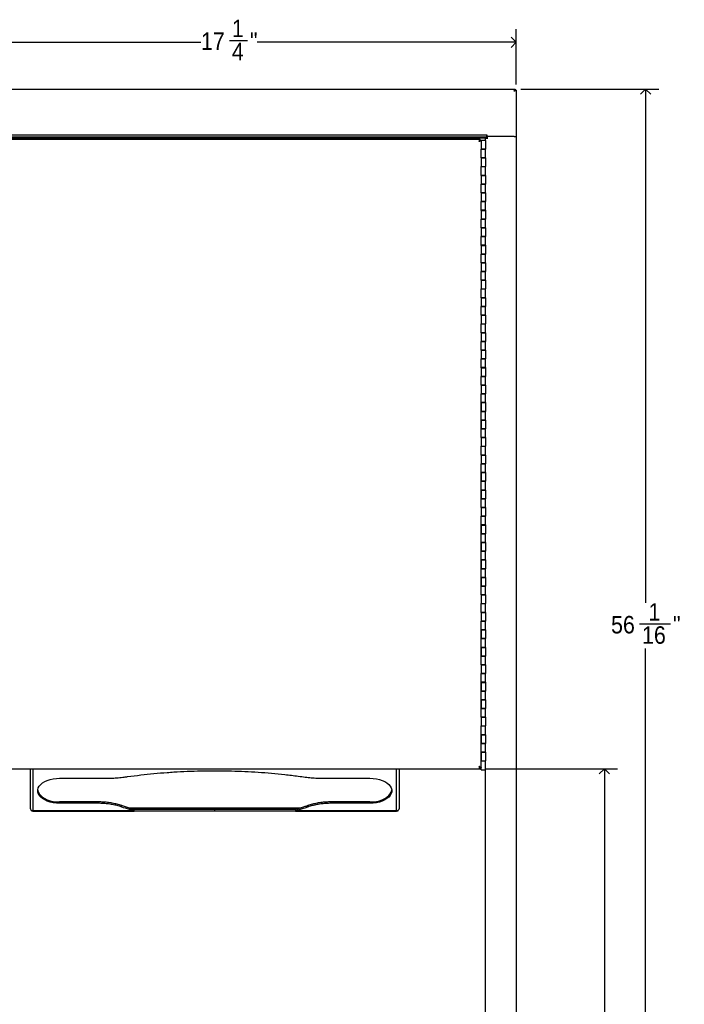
# Model space of a CAD drawing. Header units: inches. Extents: x -3 to 90, y 0 to 120.
# Tile 9 of 20: x 7 to 26, y 41 to 69. Entities that reach past the tile are written whole.
import ezdxf

# ---------------------------------------------------------------- set-up
doc = ezdxf.new("R2010")
doc.units = ezdxf.units.IN
doc.header["$MEASUREMENT"] = 0
doc.linetypes.add('SLD-Solid', pattern=[0])
doc.layers.add('DIMS', color=5, linetype='SLD-Solid')
doc.styles.add('SLDTEXTSTYLE0', font='GOTHIC.TTF', dxfattribs={"width": 0.913})
doc.dimstyles.new('SLDDIMSTYLE1', dxfattribs={"dimtxt": 0.5, "dimasz": 0.3, "dimexe": 0, "dimexo": 0.0625, "dimgap": 0.125, "dimtad": 0, "dimtih": 1, "dimtoh": 1, "dimdec": 6, "dimrnd": 1e-09, "dimzin": 12, "dimdsep": 46, "dimlunit": 5, "dimtxsty": 'SLDTEXTSTYLE0', "dimblk1": 'OPEN90', "dimblk2": 'OPEN90', "dimsah": 1, "dimcen": 0.09, "dimadec": 0, "dimazin": 3, "dimtfac": 1, "dimtofl": 0, "dimtmove": 0, "dimatfit": 3, "dimldrblk": 'OPEN90', "dimfxl": 0, "dimfrac": 2, "dimtolj": 1, "dimtzin": 12, "dimarcsym": 0})

# ---------------------------------------------------------------- blocks, each defined once
blk = doc.blocks.new('_Open90')
at = {"color": 0, "linetype": 'ByBlock', "lineweight": -2}
for p, q in [((0, 0), (-1, 0)), ((-0.5, 0.5), (0, 0)), ((0, 0), (-0.5, -0.5))]:
    blk.add_line(p, q, dxfattribs=at)
blk = doc.blocks.new('_D_1')
at = {"layer": 'DIMS'}
for p, q in [((21.726, 67.013), (25.669, 67.013)), ((25.294, 67.013), (25.294, 52.316)), ((25.117, 51.714), (26.003, 51.714)), ((25.294, 10.954), (25.294, 51.008)), ((21.726, 10.954), (25.669, 10.954))]:
    blk.add_line(p, q, dxfattribs=at)
at = {"layer": 'DIMS', "xscale": 0.3, "yscale": 0.3}
for p, rotation in [((25.294, 67.013, -11.898), 90.00000000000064), ((25.294, 10.954, -11.898), 270.0000000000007)]:
    blk.add_blockref('_Open90', p, dxfattribs=dict(at, rotation=rotation))
at = {"layer": 'DIMS', "char_height": 0.5, "attachment_point": 1, "style": 'SLDTEXTSTYLE0'}
for s, insert in [('1', (25.375, 52.308)), ('56', (24.305, 51.943)), ('"', (26.076, 51.943)), ('16', (25.191, 51.647))]:
    blk.add_mtext(s, dxfattribs=dict(at, insert=insert))
blk = doc.blocks.new('_D_3')
at = {"layer": 'DIMS'}
for p, q in [((20.728, 47.574), (24.488, 47.574)), ((24.113, 47.574), (24.113, 29.841)), ((24.121, 29.238), (24.637, 29.238)), ((24.113, 10.954), (24.113, 28.533)), ((21.726, 10.954), (24.488, 10.954))]:
    blk.add_line(p, q, dxfattribs=at)
at = {"layer": 'DIMS', "xscale": 0.3, "yscale": 0.3}
for p, rotation in [((24.113, 47.574, -11.898), 90.00000000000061), ((24.113, 10.954, -11.898), 270.0000000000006)]:
    blk.add_blockref('_Open90', p, dxfattribs=dict(at, rotation=rotation))
at = {"layer": 'DIMS', "char_height": 0.5, "attachment_point": 1, "style": 'SLDTEXTSTYLE0'}
for s, insert in [('5', (24.194, 29.833)), ('36', (23.309, 29.468)), ('"', (24.71, 29.468)), ('8', (24.194, 29.172))]:
    blk.add_mtext(s, dxfattribs=dict(at, insert=insert))
blk = doc.blocks.new('_D_4')
at = {"layer": 'DIMS'}
for p, q in [((4.343, 67.146), (4.343, 68.727)), ((21.593, 67.146), (21.593, 68.727)), ((4.343, 68.352), (12.575, 68.352)), ((13.387, 68.403), (13.903, 68.403)), ((21.593, 68.352), (14.182, 68.352))]:
    blk.add_line(p, q, dxfattribs=at)
at = {"layer": 'DIMS', "xscale": 0.3, "yscale": 0.3, "rotation": 180.0000000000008}
blk.add_blockref('_Open90', (4.343, 68.352, -11.898), dxfattribs=at)
at = {"layer": 'DIMS', "xscale": 0.3, "yscale": 0.3}
blk.add_blockref('_Open90', (21.593, 68.352, -11.898), dxfattribs=at)
at = {"layer": 'DIMS', "char_height": 0.5, "attachment_point": 1, "style": 'SLDTEXTSTYLE0'}
for s, insert in [('1', (13.46, 68.998)), ('17', (12.575, 68.632)), ('"', (13.976, 68.632)), ('4', (13.46, 68.337))]:
    blk.add_mtext(s, dxfattribs=dict(at, insert=insert))

msp = doc.modelspace()

# ---------------------------------------------------------------- linework, layer by layer
at = {"color": 7, "linetype": 'SLD-Solid', "lineweight": 25}
for p, q in [((4.3761951, 67.0130936), (21.5594641, 67.0130936)), ((21.5594641, 67.0130936), (21.5594641, 66.9831936)), ((21.5928996, 66.9796581), (21.5629996, 66.9796581)), ((21.5928996, 66.9796581), (21.5928996, 65.6543936)), ((20.7478296, 65.6973936), (5.1878296, 65.6973936)), ((20.7478296, 65.6384936), (5.1878296, 65.6384936)), ((20.6488296, 65.6384936), (20.6488296, 65.6094936)), ((20.7628296, 65.6973936), (20.7478296, 65.6973936)), ((20.7478296, 65.6384936), (20.7478296, 65.6973936)), ((21.5336296, 65.6544936), (20.7626296, 65.6544936)), ((20.7626296, 65.6544936), (20.7626296, 65.6144936)), ((20.7628296, 65.6543936), (20.7628296, 65.6973936)), ((21.5339996, 65.6543936), (20.7628296, 65.6543936)), ((21.5336296, 65.6544936), (21.5925296, 65.6544936)), ((21.5339996, 65.6543936), (21.5928996, 65.6543936)), ((21.5925296, 65.6543936), (21.5925296, 12.3144936)), ((20.6887296, 65.6094936), (5.2467296, 65.6094936)), ((20.5617296, 65.5744936), (5.3117296, 65.5744936)), ((20.5617296, 65.5744936), (20.5617296, 65.5444936)), ((20.5627296, 65.5434936), (20.5927296, 65.5434936)), ((20.5927296, 65.5449936), (20.5927296, 65.2949936)), ((20.7177296, 65.5449936), (20.5927296, 65.5449936)), ((20.7177296, 65.6094936), (20.6887296, 65.6094936)), ((20.7177296, 65.5449936), (20.7177296, 65.6094936)), ((20.7177296, 65.6094936), (20.7766296, 65.6094936)), ((20.7177296, 65.5449936), (20.7177296, 65.2949936)), ((20.7626296, 65.6144936), (20.7766296, 65.6144936)), ((20.5927296, 65.2949936), (20.7177296, 65.2949936)), ((20.5927296, 65.2934936), (20.5927296, 65.2949936)), ((20.7177296, 65.2934936), (20.5927296, 65.2934936)), ((20.5927296, 65.0434936), (20.5927296, 65.2934936)), ((20.6227296, 65.2949936), (20.6227296, 65.2934936)), ((20.6877296, 65.2934936), (20.6877296, 65.2949936)), ((20.7177296, 65.2934936), (20.7177296, 65.2949936)), ((20.7177296, 65.0434936), (20.7177296, 65.2934936)), ((20.5927296, 65.0449936), (20.5927296, 64.7949936)), ((20.7177296, 65.0449936), (20.5927296, 65.0449936)), ((20.5927296, 65.0434936), (20.7177296, 65.0434936)), ((20.5927296, 64.7949936), (20.7177296, 64.7949936)), ((20.5927296, 64.7934936), (20.5927296, 64.7949936)), ((20.5927296, 64.5434936), (20.5927296, 64.7934936)), ((20.7177296, 64.7934936), (20.5927296, 64.7934936)), ((20.6227296, 64.7949936), (20.6227296, 64.7934936)), ((20.6877296, 64.7934936), (20.6877296, 64.7949936)), ((20.7177296, 65.0449936), (20.7177296, 64.7949936)), ((20.7177296, 64.7934936), (20.7177296, 64.7949936)), ((20.7177296, 64.5434936), (20.7177296, 64.7934936)), ((20.5927296, 64.5449936), (20.5927296, 64.2949936)), ((20.7177296, 64.5449936), (20.5927296, 64.5449936)), ((20.5927296, 64.5434936), (20.7177296, 64.5434936)), ((20.7177296, 64.5449936), (20.7177296, 64.2949936)), ((20.5927296, 64.2949936), (20.7177296, 64.2949936)), ((20.5927296, 64.2934936), (20.5927296, 64.2949936)), ((20.5927296, 64.0434936), (20.5927296, 64.2934936)), ((20.7177296, 64.2934936), (20.5927296, 64.2934936)), ((20.6227296, 64.2949936), (20.6227296, 64.2934936)), ((20.6877296, 64.2934936), (20.6877296, 64.2949936)), ((20.7177296, 64.2934936), (20.7177296, 64.2949936)), ((20.7177296, 64.0434936), (20.7177296, 64.2934936)), ((20.5927296, 64.0449936), (20.5927296, 63.7949936)), ((20.7177296, 64.0449936), (20.5927296, 64.0449936)), ((20.5927296, 64.0434936), (20.7177296, 64.0434936)), ((20.7177296, 64.0449936), (20.7177296, 63.7949936)), ((20.5927296, 63.7949936), (20.7177296, 63.7949936)), ((20.5927296, 63.7934936), (20.5927296, 63.7949936)), ((20.5927296, 63.5434936), (20.5927296, 63.7934936)), ((20.7177296, 63.7934936), (20.5927296, 63.7934936)), ((20.6227296, 63.7949936), (20.6227296, 63.7934936)), ((20.6877296, 63.7934936), (20.6877296, 63.7949936)), ((20.7177296, 63.7934936), (20.7177296, 63.7949936)), ((20.7177296, 63.5434936), (20.7177296, 63.7934936)), ((20.5927296, 63.5449936), (20.5927296, 63.2949936)), ((20.7177296, 63.5449936), (20.5927296, 63.5449936)), ((20.5927296, 63.5434936), (20.7177296, 63.5434936)), ((20.7177296, 63.5449936), (20.7177296, 63.2949936)), ((20.5927296, 63.2949936), (20.7177296, 63.2949936)), ((20.5927296, 63.2934936), (20.5927296, 63.2949936)), ((20.5927296, 63.0434936), (20.5927296, 63.2934936)), ((20.7177296, 63.2934936), (20.5927296, 63.2934936)), ((20.6227296, 63.2949936), (20.6227296, 63.2934936)), ((20.6877296, 63.2934936), (20.6877296, 63.2949936)), ((20.7177296, 63.2934936), (20.7177296, 63.2949936)), ((20.7177296, 63.0434936), (20.7177296, 63.2934936)), ((20.5927296, 63.0449936), (20.5927296, 62.7949936)), ((20.7177296, 63.0449936), (20.5927296, 63.0449936)), ((20.5927296, 63.0434936), (20.7177296, 63.0434936)), ((20.7177296, 63.0449936), (20.7177296, 62.7949936)), ((20.5927296, 62.7949936), (20.7177296, 62.7949936)), ((20.5927296, 62.7934936), (20.5927296, 62.7949936)), ((20.5927296, 62.5434936), (20.5927296, 62.7934936)), ((20.7177296, 62.7934936), (20.5927296, 62.7934936)), ((20.5927296, 62.5449936), (20.5927296, 62.2949936)), ((20.7177296, 62.5449936), (20.5927296, 62.5449936)), ((20.5927296, 62.5434936), (20.7177296, 62.5434936)), ((20.6227296, 62.7949936), (20.6227296, 62.7934936)), ((20.6877296, 62.7934936), (20.6877296, 62.7949936)), ((20.7177296, 62.7934936), (20.7177296, 62.7949936)), ((20.7177296, 62.5434936), (20.7177296, 62.7934936)), ((20.7177296, 62.5449936), (20.7177296, 62.2949936)), ((20.5927296, 62.2949936), (20.7177296, 62.2949936)), ((20.5927296, 62.2934936), (20.5927296, 62.2949936)), ((20.5927296, 62.0434936), (20.5927296, 62.2934936)), ((20.7177296, 62.2934936), (20.5927296, 62.2934936)), ((20.6227296, 62.2949936), (20.6227296, 62.2934936)), ((20.6877296, 62.2934936), (20.6877296, 62.2949936)), ((20.7177296, 62.2934936), (20.7177296, 62.2949936)), ((20.7177296, 62.0434936), (20.7177296, 62.2934936)), ((20.5927296, 62.0449936), (20.5927296, 61.7949936)), ((20.7177296, 62.0449936), (20.5927296, 62.0449936)), ((20.5927296, 62.0434936), (20.7177296, 62.0434936)), ((20.7177296, 62.0449936), (20.7177296, 61.7949936)), ((20.5927296, 61.7949936), (20.7177296, 61.7949936)), ((20.5927296, 61.7934936), (20.5927296, 61.7949936)), ((20.7177296, 61.7934936), (20.5927296, 61.7934936)), ((20.5927296, 61.5434936), (20.5927296, 61.7934936)), ((20.6227296, 61.7949936), (20.6227296, 61.7934936)), ((20.6877296, 61.7934936), (20.6877296, 61.7949936)), ((20.7177296, 61.7934936), (20.7177296, 61.7949936)), ((20.7177296, 61.5434936), (20.7177296, 61.7934936)), ((20.5927296, 61.5449936), (20.5927296, 61.2949936)), ((20.7177296, 61.5449936), (20.5927296, 61.5449936)), ((20.5927296, 61.5434936), (20.7177296, 61.5434936)), ((20.7177296, 61.5449936), (20.7177296, 61.2949936)), ((20.5927296, 61.2949936), (20.7177296, 61.2949936)), ((20.5927296, 61.2934936), (20.5927296, 61.2949936)), ((20.5927296, 61.0434936), (20.5927296, 61.2934936)), ((20.7177296, 61.2934936), (20.5927296, 61.2934936)), ((20.6227296, 61.2949936), (20.6227296, 61.2934936)), ((20.6877296, 61.2934936), (20.6877296, 61.2949936)), ((20.7177296, 61.2934936), (20.7177296, 61.2949936)), ((20.7177296, 61.0434936), (20.7177296, 61.2934936)), ((20.5927296, 61.0449936), (20.5927296, 60.7949936)), ((20.7177296, 61.0449936), (20.5927296, 61.0449936)), ((20.5927296, 61.0434936), (20.7177296, 61.0434936)), ((20.7177296, 61.0449936), (20.7177296, 60.7949936)), ((20.5927296, 60.7949936), (20.7177296, 60.7949936)), ((20.5927296, 60.7934936), (20.5927296, 60.7949936)), ((20.5927296, 60.5434936), (20.5927296, 60.7934936)), ((20.7177296, 60.7934936), (20.5927296, 60.7934936)), ((20.6227296, 60.7949936), (20.6227296, 60.7934936)), ((20.6877296, 60.7934936), (20.6877296, 60.7949936)), ((20.7177296, 60.7934936), (20.7177296, 60.7949936)), ((20.7177296, 60.5434936), (20.7177296, 60.7934936)), ((20.5927296, 60.5449936), (20.5927296, 60.2949936)), ((20.7177296, 60.5449936), (20.5927296, 60.5449936)), ((20.5927296, 60.5434936), (20.7177296, 60.5434936)), ((20.5927296, 60.2949936), (20.7177296, 60.2949936)), ((20.5927296, 60.2934936), (20.5927296, 60.2949936)), ((20.5927296, 60.0434936), (20.5927296, 60.2934936)), ((20.7177296, 60.2934936), (20.5927296, 60.2934936)), ((20.6227296, 60.2949936), (20.6227296, 60.2934936)), ((20.6877296, 60.2934936), (20.6877296, 60.2949936)), ((20.7177296, 60.5449936), (20.7177296, 60.2949936)), ((20.7177296, 60.2934936), (20.7177296, 60.2949936)), ((20.7177296, 60.0434936), (20.7177296, 60.2934936)), ((20.5927296, 60.0449936), (20.5927296, 59.7949936)), ((20.7177296, 60.0449936), (20.5927296, 60.0449936)), ((20.5927296, 60.0434936), (20.7177296, 60.0434936)), ((20.7177296, 60.0449936), (20.7177296, 59.7949936)), ((20.5927296, 59.7949936), (20.7177296, 59.7949936)), ((20.5927296, 59.7934936), (20.5927296, 59.7949936)), ((20.5927296, 59.5434936), (20.5927296, 59.7934936)), ((20.7177296, 59.7934936), (20.5927296, 59.7934936)), ((20.6227296, 59.7949936), (20.6227296, 59.7934936)), ((20.6877296, 59.7934936), (20.6877296, 59.7949936)), ((20.7177296, 59.7934936), (20.7177296, 59.7949936)), ((20.7177296, 59.5434936), (20.7177296, 59.7934936)), ((20.5927296, 59.5449936), (20.5927296, 59.2949936)), ((20.7177296, 59.5449936), (20.5927296, 59.5449936)), ((20.5927296, 59.5434936), (20.7177296, 59.5434936)), ((20.7177296, 59.5449936), (20.7177296, 59.2949936)), ((20.5927296, 59.2949936), (20.7177296, 59.2949936)), ((20.5927296, 59.2934936), (20.5927296, 59.2949936)), ((20.5927296, 59.0434936), (20.5927296, 59.2934936)), ((20.7177296, 59.2934936), (20.5927296, 59.2934936)), ((20.6227296, 59.2949936), (20.6227296, 59.2934936)), ((20.6507296, 59.2934936), (20.6507296, 59.2949936)), ((20.6877296, 59.2934936), (20.6877296, 59.2949936)), ((20.7177296, 59.2934936), (20.7177296, 59.2949936)), ((20.7177296, 59.0434936), (20.7177296, 59.2934936)), ((20.5927296, 59.0449936), (20.5927296, 58.7949936)), ((20.7177296, 59.0449936), (20.5927296, 59.0449936)), ((20.5927296, 59.0434936), (20.7177296, 59.0434936)), ((20.7177296, 59.0449936), (20.7177296, 58.7949936)), ((20.5927296, 58.7949936), (20.7177296, 58.7949936)), ((20.5927296, 58.7934936), (20.5927296, 58.7949936)), ((20.5927296, 58.5434936), (20.5927296, 58.7934936)), ((20.7177296, 58.7934936), (20.5927296, 58.7934936)), ((20.6227296, 58.7949936), (20.6227296, 58.7934936)), ((20.6877296, 58.7934936), (20.6877296, 58.7949936)), ((20.7177296, 58.7934936), (20.7177296, 58.7949936)), ((20.7177296, 58.5434936), (20.7177296, 58.7934936)), ((20.5927296, 58.5449936), (20.5927296, 58.2949936)), ((20.7177296, 58.5449936), (20.5927296, 58.5449936)), ((20.5927296, 58.5434936), (20.7177296, 58.5434936)), ((20.7177296, 58.5449936), (20.7177296, 58.2949936)), ((20.5927296, 58.2949936), (20.7177296, 58.2949936)), ((20.5927296, 58.2934936), (20.5927296, 58.2949936)), ((20.7177296, 58.2934936), (20.5927296, 58.2934936)), ((20.5927296, 58.0434936), (20.5927296, 58.2934936)), ((20.5927296, 58.0449936), (20.5927296, 57.7949936)), ((20.7177296, 58.0449936), (20.5927296, 58.0449936)), ((20.5927296, 58.0434936), (20.7177296, 58.0434936)), ((20.5927296, 57.7934936), (20.5927296, 58.0434936)), ((20.6227296, 58.2949936), (20.6227296, 58.2934936)), ((20.6877296, 58.2934936), (20.6877296, 58.2949936)), ((20.7177296, 58.2934936), (20.7177296, 58.2949936)), ((20.7177296, 58.0434936), (20.7177296, 58.2934936)), ((20.7177296, 58.0449936), (20.7177296, 57.7949936)), ((20.5927296, 57.7949936), (20.7177296, 57.7949936)), ((20.7177296, 57.7934936), (20.5927296, 57.7934936)), ((20.5927296, 57.5434936), (20.5927296, 57.7934936)), ((20.6227296, 57.7949936), (20.6227296, 57.7934936)), ((20.6877296, 57.7934936), (20.6877296, 57.7949936)), ((20.7177296, 57.7934936), (20.7177296, 57.7949936)), ((20.7177296, 57.5434936), (20.7177296, 57.7934936)), ((20.5927296, 57.5449936), (20.5927296, 57.2949936)), ((20.7177296, 57.5449936), (20.5927296, 57.5449936)), ((20.5927296, 57.5434936), (20.7177296, 57.5434936)), ((20.5927296, 57.2934936), (20.5927296, 57.5434936)), ((20.7177296, 57.5449936), (20.7177296, 57.2949936)), ((20.5927296, 57.2949936), (20.7177296, 57.2949936)), ((20.5927296, 57.0434936), (20.5927296, 57.2934936)), ((20.7177296, 57.2934936), (20.5927296, 57.2934936)), ((20.6227296, 57.2949936), (20.6227296, 57.2934936)), ((20.6877296, 57.2934936), (20.6877296, 57.2949936)), ((20.7177296, 57.2934936), (20.7177296, 57.2949936)), ((20.7177296, 57.0434936), (20.7177296, 57.2934936)), ((20.5927296, 57.0449936), (20.5927296, 56.7949936)), ((20.7177296, 57.0449936), (20.5927296, 57.0449936)), ((20.5927296, 57.0434936), (20.7177296, 57.0434936)), ((20.7177296, 57.0449936), (20.7177296, 56.7949936)), ((20.5927296, 56.7949936), (20.7177296, 56.7949936)), ((20.5927296, 56.7934936), (20.5927296, 56.7949936)), ((20.7177296, 56.7934936), (20.5927296, 56.7934936)), ((20.5927296, 56.5434936), (20.5927296, 56.7934936)), ((20.6227296, 56.7949936), (20.6227296, 56.7934936)), ((20.6877296, 56.7934936), (20.6877296, 56.7949936)), ((20.7177296, 56.7934936), (20.7177296, 56.7949936)), ((20.7177296, 56.5434936), (20.7177296, 56.7934936)), ((20.5927296, 56.5449936), (20.5927296, 56.2949936)), ((20.7177296, 56.5449936), (20.5927296, 56.5449936)), ((20.5927296, 56.5434936), (20.7177296, 56.5434936)), ((20.7177296, 56.5449936), (20.7177296, 56.2949936)), ((20.5927296, 56.2949936), (20.7177296, 56.2949936)), ((20.5927296, 56.2934936), (20.5927296, 56.2949936)), ((20.7177296, 56.2934936), (20.5927296, 56.2934936)), ((20.5927296, 56.0434936), (20.5927296, 56.2934936)), ((20.6227296, 56.2949936), (20.6227296, 56.2934936)), ((20.6877296, 56.2934936), (20.6877296, 56.2949936)), ((20.7177296, 56.2934936), (20.7177296, 56.2949936)), ((20.7177296, 56.0434936), (20.7177296, 56.2934936)), ((20.5927296, 56.0449936), (20.5927296, 55.7949936)), ((20.7177296, 56.0449936), (20.5927296, 56.0449936)), ((20.5927296, 56.0434936), (20.7177296, 56.0434936)), ((20.5927296, 55.7934936), (20.5927296, 56.0434936)), ((20.5927296, 55.7949936), (20.7177296, 55.7949936)), ((20.5927296, 55.5434936), (20.5927296, 55.7934936)), ((20.7177296, 55.7934936), (20.5927296, 55.7934936)), ((20.6227296, 55.7949936), (20.6227296, 55.7934936)), ((20.6877296, 55.7934936), (20.6877296, 55.7949936)), ((20.7177296, 56.0449936), (20.7177296, 55.7949936)), ((20.7177296, 55.7934936), (20.7177296, 55.7949936)), ((20.7177296, 55.5434936), (20.7177296, 55.7934936)), ((20.5927296, 55.5449936), (20.5927296, 55.2949936)), ((20.7177296, 55.5449936), (20.5927296, 55.5449936)), ((20.5927296, 55.5434936), (20.7177296, 55.5434936)), ((20.5927296, 55.2934936), (20.5927296, 55.5434936)), ((20.7177296, 55.5449936), (20.7177296, 55.2949936)), ((20.5927296, 55.2949936), (20.7177296, 55.2949936)), ((20.7177296, 55.2934936), (20.5927296, 55.2934936)), ((20.5927296, 55.0434936), (20.5927296, 55.2934936)), ((20.6227296, 55.2949936), (20.6227296, 55.2934936)), ((20.6877296, 55.2934936), (20.6877296, 55.2949936)), ((20.7177296, 55.2934936), (20.7177296, 55.2949936)), ((20.7177296, 55.0434936), (20.7177296, 55.2934936)), ((20.5927296, 55.0449936), (20.5927296, 54.7949936)), ((20.7177296, 55.0449936), (20.5927296, 55.0449936)), ((20.5927296, 55.0434936), (20.7177296, 55.0434936)), ((20.7177296, 55.0449936), (20.7177296, 54.7949936)), ((20.5927296, 54.7949936), (20.7177296, 54.7949936)), ((20.5927296, 54.7934936), (20.5927296, 54.7949936)), ((20.7177296, 54.7934936), (20.5927296, 54.7934936)), ((20.5927296, 54.5434936), (20.5927296, 54.7934936)), ((20.6227296, 54.7949936), (20.6227296, 54.7934936)), ((20.6877296, 54.7934936), (20.6877296, 54.7949936)), ((20.7177296, 54.7934936), (20.7177296, 54.7949936)), ((20.7177296, 54.5434936), (20.7177296, 54.7934936)), ((20.5927296, 54.5449936), (20.5927296, 54.2949936)), ((20.7177296, 54.5449936), (20.5927296, 54.5449936)), ((20.5927296, 54.5434936), (20.7177296, 54.5434936)), ((20.5927296, 54.2934936), (20.5927296, 54.5434936)), ((20.7177296, 54.5449936), (20.7177296, 54.2949936)), ((20.5927296, 54.2949936), (20.7177296, 54.2949936)), ((20.7177296, 54.2934936), (20.5927296, 54.2934936)), ((20.5927296, 54.0434936), (20.5927296, 54.2934936)), ((20.6227296, 54.2949936), (20.6227296, 54.2934936)), ((20.6877296, 54.2934936), (20.6877296, 54.2949936)), ((20.7177296, 54.2934936), (20.7177296, 54.2949936)), ((20.7177296, 54.0434936), (20.7177296, 54.2934936)), ((20.5927296, 54.0449936), (20.5927296, 53.7949936)), ((20.7177296, 54.0449936), (20.5927296, 54.0449936)), ((20.5927296, 54.0434936), (20.7177296, 54.0434936)), ((20.5927296, 53.7934936), (20.5927296, 54.0434936)), ((20.5927296, 53.7949936), (20.7177296, 53.7949936)), ((20.7177296, 53.7934936), (20.5927296, 53.7934936)), ((20.5927296, 53.5434936), (20.5927296, 53.7934936)), ((20.6227296, 53.7949936), (20.6227296, 53.7934936)), ((20.6551819, 53.7949936), (20.6547233, 53.7934936)), ((20.6877296, 53.7934936), (20.6877296, 53.7949936)), ((20.7177296, 54.0449936), (20.7177296, 53.7949936)), ((20.7177296, 53.7934936), (20.7177296, 53.7949936)), ((20.7177296, 53.5434936), (20.7177296, 53.7934936)), ((20.5927296, 53.5449936), (20.5927296, 53.2949936)), ((20.7177296, 53.5449936), (20.5927296, 53.5449936)), ((20.5927296, 53.5434936), (20.7177296, 53.5434936)), ((20.5927296, 53.2934936), (20.5927296, 53.5434936)), ((20.7177296, 53.5449936), (20.7177296, 53.2949936)), ((20.5927296, 53.2949936), (20.7177296, 53.2949936)), ((20.7177296, 53.2934936), (20.5927296, 53.2934936)), ((20.5927296, 53.0434936), (20.5927296, 53.2934936)), ((20.6227296, 53.2949936), (20.6227296, 53.2934936)), ((20.6877296, 53.2934936), (20.6877296, 53.2949936)), ((20.7177296, 53.0449936), (20.7177296, 53.2949936)), ((20.7177296, 53.0434936), (20.7177296, 53.2934936)), ((20.5927296, 53.0449936), (20.5927296, 52.7949936)), ((20.7177296, 53.0449936), (20.5927296, 53.0449936)), ((20.5927296, 53.0434936), (20.7177296, 53.0434936)), ((20.5927296, 52.7934936), (20.5927296, 53.0434936)), ((20.7177296, 53.0449936), (20.7177296, 52.7949936)), ((20.5927296, 52.7949936), (20.7177296, 52.7949936)), ((20.5927296, 52.5434936), (20.5927296, 52.7934936)), ((20.7177296, 52.7934936), (20.5927296, 52.7934936)), ((20.6227296, 52.7949936), (20.6227296, 52.7934936)), ((20.6877296, 52.7934936), (20.6877296, 52.7949936)), ((20.7177296, 52.5449936), (20.7177296, 52.7949936)), ((20.7177296, 52.5434936), (20.7177296, 52.7934936)), ((20.5927296, 52.5449936), (20.5927296, 52.2949936)), ((20.7177296, 52.5449936), (20.5927296, 52.5449936)), ((20.5927296, 52.5434936), (20.7177296, 52.5434936)), ((20.7177296, 52.5449936), (20.7177296, 52.2949936)), ((20.5927296, 52.2949936), (20.7177296, 52.2949936)), ((20.5927296, 52.2934936), (20.5927296, 52.2949936)), ((20.7177296, 52.2934936), (20.5927296, 52.2934936)), ((20.5927296, 52.0434936), (20.5927296, 52.2934936)), ((20.6227296, 52.2949936), (20.6227296, 52.2934936)), ((20.6877296, 52.2934936), (20.6877296, 52.2949936)), ((20.7177296, 52.0449936), (20.7177296, 52.2949936)), ((20.7177296, 52.0434936), (20.7177296, 52.2934936)), ((20.5927296, 52.0449936), (20.5927296, 51.7949936)), ((20.7177296, 52.0449936), (20.5927296, 52.0449936)), ((20.5927296, 52.0434936), (20.7177296, 52.0434936)), ((20.7177296, 52.0449936), (20.7177296, 51.7949936)), ((20.5927296, 51.7949936), (20.7177296, 51.7949936)), ((20.5927296, 51.7934936), (20.5927296, 51.7949936)), ((20.5927296, 51.5434936), (20.5927296, 51.7934936)), ((20.7177296, 51.7934936), (20.5927296, 51.7934936)), ((20.5927296, 51.5449936), (20.5927296, 51.2949936)), ((20.7177296, 51.5449936), (20.5927296, 51.5449936)), ((20.5927296, 51.5434936), (20.7177296, 51.5434936)), ((20.5927296, 51.2934936), (20.5927296, 51.5434936)), ((20.6227296, 51.7949936), (20.6227296, 51.7934936)), ((20.6877296, 51.7934936), (20.6877296, 51.7949936)), ((20.7177296, 51.5449936), (20.7177296, 51.7949936)), ((20.7177296, 51.5434936), (20.7177296, 51.7934936)), ((20.7177296, 51.5449936), (20.7177296, 51.2949936)), ((20.5927296, 51.2949936), (20.7177296, 51.2949936)), ((20.7177296, 51.2934936), (20.5927296, 51.2934936)), ((20.5927296, 51.0434936), (20.5927296, 51.2934936)), ((20.6227296, 51.2949936), (20.6227296, 51.2934936)), ((20.6877296, 51.2934936), (20.6877296, 51.2949936)), ((20.7177296, 51.0449936), (20.7177296, 51.2949936)), ((20.7177296, 51.0434936), (20.7177296, 51.2934936)), ((20.5927296, 51.0449936), (20.5927296, 50.7949936)), ((20.7177296, 51.0449936), (20.5927296, 51.0449936)), ((20.5927296, 51.0434936), (20.7177296, 51.0434936)), ((20.5927296, 50.7934936), (20.5927296, 51.0434936)), ((20.7177296, 51.0449936), (20.7177296, 50.7949936)), ((20.5927296, 50.7949936), (20.7177296, 50.7949936)), ((20.5927296, 50.5434936), (20.5927296, 50.7934936)), ((20.7177296, 50.7934936), (20.5927296, 50.7934936)), ((20.6227296, 50.7949936), (20.6227296, 50.7934936)), ((20.6877296, 50.7934936), (20.6877296, 50.7949936)), ((20.7177296, 50.5449936), (20.7177296, 50.7949936)), ((20.7177296, 50.5434936), (20.7177296, 50.7934936)), ((20.5927296, 50.5449936), (20.5927296, 50.2949936)), ((20.7177296, 50.5449936), (20.5927296, 50.5449936)), ((20.5927296, 50.5434936), (20.7177296, 50.5434936)), ((20.7177296, 50.5449936), (20.7177296, 50.2949936)), ((20.5927296, 50.2949936), (20.7177296, 50.2949936)), ((20.5927296, 50.2934936), (20.5927296, 50.2949936)), ((20.7177296, 50.2934936), (20.5927296, 50.2934936)), ((20.5927296, 50.0434936), (20.5927296, 50.2934936)), ((20.6227296, 50.2949936), (20.6227296, 50.2934936)), ((20.6877296, 50.2934936), (20.6877296, 50.2949936)), ((20.7177296, 50.0449936), (20.7177296, 50.2949936)), ((20.7177296, 50.0434936), (20.7177296, 50.2934936)), ((20.5927296, 50.0449936), (20.5927296, 49.7949936)), ((20.7177296, 50.0449936), (20.5927296, 50.0449936)), ((20.5927296, 50.0434936), (20.7177296, 50.0434936)), ((20.5927296, 49.7934936), (20.5927296, 50.0434936)), ((20.7177296, 50.0449936), (20.7177296, 49.7949936)), ((20.5927296, 49.7949936), (20.7177296, 49.7949936)), ((20.7177296, 49.7934936), (20.5927296, 49.7934936)), ((20.5927296, 49.5434936), (20.5927296, 49.7934936)), ((20.6227296, 49.7949936), (20.6227296, 49.7934936)), ((20.6877296, 49.7934936), (20.6877296, 49.7949936)), ((20.7177296, 49.5449936), (20.7177296, 49.7949936)), ((20.7177296, 49.5434936), (20.7177296, 49.7934936)), ((20.5927296, 49.5449936), (20.5927296, 49.2949936)), ((20.7177296, 49.5449936), (20.5927296, 49.5449936)), ((20.5927296, 49.5434936), (20.7177296, 49.5434936)), ((20.5927296, 49.2934936), (20.5927296, 49.5434936)), ((20.5927296, 49.2949936), (20.7177296, 49.2949936)), ((20.7177296, 49.2934936), (20.5927296, 49.2934936)), ((20.5927296, 49.0434936), (20.5927296, 49.2934936)), ((20.6227296, 49.2949936), (20.6227296, 49.2934936)), ((20.6877296, 49.2934936), (20.6877296, 49.2949936)), ((20.7177296, 49.5449936), (20.7177296, 49.2949936)), ((20.7177296, 49.0449936), (20.7177296, 49.2949936)), ((20.7177296, 49.0434936), (20.7177296, 49.2934936)), ((20.5927296, 49.0449936), (20.5927296, 48.7949936)), ((20.7177296, 49.0449936), (20.5927296, 49.0449936)), ((20.5927296, 49.0434936), (20.7177296, 49.0434936)), ((20.7177296, 49.0449936), (20.7177296, 48.7949936)), ((20.5927296, 48.7949936), (20.7177296, 48.7949936)), ((20.5927296, 48.7934936), (20.5927296, 48.7949936)), ((20.7177296, 48.7934936), (20.5927296, 48.7934936)), ((20.5927296, 48.5434936), (20.5927296, 48.7934936)), ((20.6227296, 48.7949936), (20.6227296, 48.7934936)), ((20.6877296, 48.7934936), (20.6877296, 48.7949936)), ((20.7177296, 48.5449936), (20.7177296, 48.7949936)), ((20.7177296, 48.5434936), (20.7177296, 48.7934936)), ((20.5927296, 48.5449936), (20.5927296, 48.2949936)), ((20.7177296, 48.5449936), (20.5927296, 48.5449936)), ((20.5927296, 48.5434936), (20.7177296, 48.5434936)), ((20.5927296, 48.2934936), (20.5927296, 48.5434936)), ((20.7177296, 48.5449936), (20.7177296, 48.2949936)), ((20.5927296, 48.2949936), (20.7177296, 48.2949936)), ((20.7177296, 48.2934936), (20.5927296, 48.2934936)), ((20.5927296, 48.0434936), (20.5927296, 48.2934936)), ((20.6227296, 48.2949936), (20.6227296, 48.2934936)), ((20.6877296, 48.2934936), (20.6877296, 48.2949936)), ((20.7177296, 48.0449936), (20.7177296, 48.2949936)), ((20.7177296, 48.0434936), (20.7177296, 48.2934936)), ((20.5927296, 48.0449936), (20.5927296, 47.7949936)), ((20.7177296, 48.0449936), (20.5927296, 48.0449936)), ((20.5927296, 48.0434936), (20.7177296, 48.0434936)), ((20.5927296, 47.7934936), (20.5927296, 48.0434936)), ((20.7177296, 48.0449936), (20.7177296, 47.7949936)), ((20.5617296, 47.5744936), (20.5617296, 47.6044936)), ((20.5927296, 47.6054936), (20.5627296, 47.6054936)), ((20.5927296, 47.7949936), (20.7177296, 47.7949936)), ((20.7177296, 47.7934936), (20.5927296, 47.7934936)), ((20.5927296, 47.5434936), (20.5927296, 47.7934936)), ((20.6227296, 47.7949936), (20.6227296, 47.7934936)), ((20.6877296, 47.7934936), (20.6877296, 47.7949936)), ((20.7177296, 12.3594936), (20.7177296, 47.7949936)), ((20.7177296, 47.5434936), (20.7177296, 47.7934936)), ((5.3117296, 47.5744936), (20.5617296, 47.5744936)), ((7.6863296, 47.5744936), (7.6863296, 46.4426105)), ((18.2523296, 46.4426105), (18.2523296, 47.5744936)), ((20.5927296, 47.5434936), (20.7177296, 47.5434936)), ((8.5318296, 47.3011711), (9.8448574, 47.3011711)), ((16.0938018, 47.3011711), (17.4068296, 47.3011711)), ((8.5318296, 46.6235199), (8.5318296, 46.5842006)), ((9.5954276, 46.6235199), (8.5318296, 46.6235199)), ((9.5954276, 46.5842006), (8.5318296, 46.5842006)), ((9.5954276, 46.5842006), (9.5954276, 46.6235199)), ((9.7543156, 46.5805748), (9.7543156, 46.6198941)), ((10.3071637, 46.4775289), (10.3071637, 46.5168482)), ((15.6314955, 46.4775289), (15.6314955, 46.5168482)), ((16.1843436, 46.5805748), (16.1843436, 46.6198941)), ((16.3432316, 46.5842006), (16.3432316, 46.6235199)), ((17.4068296, 46.6235199), (16.3432316, 46.6235199)), ((17.4068296, 46.5842006), (16.3432316, 46.5842006)), ((17.4068296, 46.5842006), (17.4068296, 46.6235199)), ((7.7343296, 46.3626105), (7.7343296, 46.3825493)), ((7.7663296, 46.3626105), (7.7343296, 46.3626105)), ((7.7663296, 46.3770783), (10.6108571, 46.3770783)), ((7.7663296, 46.3770783), (7.7663296, 46.3626105)), ((7.7663296, 46.3626105), (10.6627146, 46.3626105)), ((10.6108571, 46.4163976), (10.6108571, 46.3770783)), ((10.6627146, 46.3626105), (10.6627146, 46.4106105)), ((12.9693296, 46.3626105), (12.9693296, 46.4106105)), ((15.2759446, 46.4106105), (15.2759446, 46.3626105)), ((15.2759446, 46.3626105), (18.1723296, 46.3626105)), ((15.3278021, 46.4163976), (15.3278021, 46.3770783)), ((15.3278021, 46.3770783), (18.1723296, 46.3770783)), ((18.1723296, 46.3626105), (18.1723296, 46.3770783)), ((18.2043296, 46.3626105), (18.1723296, 46.3626105)), ((18.2043296, 46.3825493), (18.2043296, 46.3626105))]:
    msp.add_line(p, q, dxfattribs=at)
at = {"color": 8, "linetype": 'SLD-Solid', "lineweight": 25}
for p, q in [((7.7663296, 47.5744936), (7.7663296, 46.3770783)), ((18.1723296, 46.3770783), (18.1723296, 47.5744936)), ((15.4083716, 46.4426105), (10.527982, 46.4426105))]:
    msp.add_line(p, q, dxfattribs=at)
at = {"color": 7, "linetype": 'SLD-Solid', "lineweight": 25, "flags": 128}
for points in [[(8.5318296, 46.5842006), (8.4386782, 46.5882045), (8.3476076, 46.6001271), (8.2606523, 46.6197018), (8.1797546, 46.6464914), (8.1067216, 46.6798975), (8.0431849, 46.7191739), (7.9905637, 46.7634432), (7.9500335, 46.8117165), (7.9224996, 46.8629154), (7.9085772, 46.9158962), (7.9085772, 46.9694755), (7.9224996, 47.0224563), (7.9500335, 47.0736552), (7.9905637, 47.1219285), (8.0431849, 47.1661977), (8.1067216, 47.2054741), (8.1797546, 47.2388803), (8.2606523, 47.2656699), (8.3476076, 47.2852446), (8.4386782, 47.2971671), (8.5318296, 47.3011711)], [(17.4068296, 47.3011711), (17.499981, 47.2971671), (17.5910516, 47.2852446), (17.6780069, 47.2656699), (17.7589046, 47.2388803), (17.8319375, 47.2054741), (17.8954743, 47.1661977), (17.9480955, 47.1219285), (17.9886257, 47.0736552), (18.0161595, 47.0224563), (18.030082, 46.9694755), (18.030082, 46.9158962), (18.0161595, 46.8629154), (17.9886257, 46.8117165), (17.9480955, 46.7634432), (17.8954743, 46.7191739), (17.8319375, 46.6798975), (17.7589046, 46.6464914), (17.6780069, 46.6197018), (17.5910516, 46.6001271), (17.499981, 46.5882045), (17.4068296, 46.5842006)], [(7.9077701, 46.9623455), (7.9085772, 46.9552155), (7.9224996, 46.9022347), (7.9500335, 46.8510358), (7.9905637, 46.8027625), (8.0431849, 46.7584932), (8.1067216, 46.7192168), (8.1797546, 46.6858107), (8.2606523, 46.6590211), (8.3476076, 46.6394464), (8.4386782, 46.6275238), (8.5318296, 46.6235199)], [(17.4068296, 46.6235199), (17.499981, 46.6275238), (17.5910516, 46.6394464), (17.6780069, 46.6590211), (17.7589046, 46.6858107), (17.8319375, 46.7192168), (17.8954743, 46.7584932), (17.9480955, 46.8027625), (17.9886257, 46.8510358), (18.0161595, 46.9022347), (18.030082, 46.9552155), (18.030889, 46.9623455)]]:
    msp.add_lwpolyline(points, dxfattribs=at)
at = {"color": 7, "linetype": 'SLD-Solid', "lineweight": 25}
for centre, radius, start, end in [((20.7188296, 65.6094936), 0.029, 0, 90), ((20.7188296, 65.6094936), 0.0589, 41.95815832, 60.50418856), ((9.8449088, 52.5251393), 5.2239682, 269.99943599, 272.09402811), ((16.0937504, 52.5251393), 5.2239682, 267.90597189, 270.00056401), ((9.5954943, 43.143248), 3.4802719, 87.38441405, 90.00109855), ((9.5954943, 43.1039287), 3.4802719, 87.38441405, 90.00109855), ((16.3431649, 43.143248), 3.4802719, 89.99890145, 92.61558595), ((16.3431649, 43.1039287), 3.4802719, 89.99890145, 92.61558595), ((7.7597498, 46.4506429), 0.0738583, 186.24354639, 275.1110738), ((18.1789094, 46.4506429), 0.0738583, 264.8889262, 353.75645361)]:
    msp.add_arc(centre, radius, start, end, dxfattribs=at)
for points, knots in [([(21.5339996, 66.9541936), (21.5358906, 66.9610625), (21.5396729, 66.9748012), (21.5453472, 66.9929339), (21.5510185, 67.0062798), (21.5557356, 67.0123948), (21.5585414, 67.0129207), (21.5594641, 67.0130936)], [0, 0, 0, 0, 0.222700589, 0.4454287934, 0.6681571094, 0.8908852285, 1, 1, 1, 1]), ([(10.0357903, 47.3046596), (10.0650378, 47.3059552), (10.123533, 47.3085463), (10.2398803, 47.3171855), (10.3258091, 47.3279338), (10.3830617, 47.3350951)], [0, 0, 0, 0, 0.25021830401, 0.50043661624, 1, 1, 1, 1]), ([(10.3830617, 47.3350951), (10.4141679, 47.3394037), (10.5697153, 47.3609487), (10.8512668, 47.395996), (11.2291499, 47.4355513), (11.5458903, 47.4621414), (11.8636846, 47.4839314), (12.1855541, 47.5008812), (12.5755197, 47.513836), (12.8379995, 47.5154531), (12.9693296, 47.5162623)], [0, 0, 0, 0, 0.0367589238, 0.183814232, 0.3308704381, 0.4779274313, 0.5514475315, 0.6985054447, 0.8491491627, 1, 1, 1, 1]), ([(12.9693296, 47.5162623), (13.0013298, 47.5162099), (13.1613508, 47.5159481), (13.4493578, 47.5113105), (13.8327297, 47.4974071), (14.2149787, 47.4755414), (14.5956397, 47.4459486), (14.9111096, 47.414824), (15.2314393, 47.3786199), (15.4246809, 47.3526733), (15.5555975, 47.3350951)], [0, 0, 0, 0, 0.0367589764, 0.1838175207, 0.33087586, 0.4779338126, 0.6249912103, 0.7720479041, 0.8455678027, 1, 1, 1, 1]), ([(15.5555975, 47.3350951), (15.584185, 47.3313219), (15.64136, 47.3237755), (15.7568964, 47.312092), (15.8445003, 47.3076315), (15.9028689, 47.3046596)], [0, 0, 0, 0, 0.250218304, 0.5004366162, 1, 1, 1, 1]), ([(10.3071637, 46.5168482), (10.2643571, 46.5307469), (10.1787439, 46.5585444), (10.0413933, 46.5885272), (9.8996969, 46.6104196), (9.802996, 46.6167216), (9.7543156, 46.6198941)], [0, 0, 0, 0, 0.2513476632, 0.5026957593, 0.7496509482, 1, 1, 1, 1]), ([(10.3071637, 46.4775289), (10.2643571, 46.4914276), (10.1787439, 46.5192251), (10.0413933, 46.5492079), (9.8996969, 46.5711003), (9.802996, 46.5774023), (9.7543156, 46.5805748)], [0, 0, 0, 0, 0.2513476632, 0.5026957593, 0.7496509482, 1, 1, 1, 1]), ([(10.6108571, 46.4163976), (10.5827774, 46.4252034), (10.4802322, 46.4573617), (10.3799708, 46.4918232), (10.3071637, 46.5168482)], [0, 0, 0, 0, 0.27382740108, 1, 1, 1, 1]), ([(10.6108571, 46.3770783), (10.5827774, 46.3858841), (10.4802322, 46.4180424), (10.3799708, 46.4525039), (10.3071637, 46.4775289)], [0, 0, 0, 0, 0.27382740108, 1, 1, 1, 1]), ([(15.6314955, 46.5168482), (15.604138, 46.5073239), (15.50423, 46.4725421), (15.4020225, 46.4400167), (15.3278021, 46.4163976)], [0, 0, 0, 0, 0.2738268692, 1, 1, 1, 1]), ([(15.6314955, 46.4775289), (15.604138, 46.4680046), (15.50423, 46.4332228), (15.4020225, 46.4006974), (15.3278021, 46.3770783)], [0, 0, 0, 0, 0.2738268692, 1, 1, 1, 1]), ([(16.1843436, 46.6198941), (16.1354698, 46.6167044), (16.037722, 46.6103251), (15.8958804, 46.5882689), (15.758815, 46.5582026), (15.674128, 46.5306956), (15.6314955, 46.5168482)], [0, 0, 0, 0, 0.2513476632, 0.5026957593, 0.7496509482, 1, 1, 1, 1]), ([(16.1843436, 46.5805748), (16.1354698, 46.5773851), (16.037722, 46.5710058), (15.8958804, 46.5489496), (15.758815, 46.5188833), (15.674128, 46.4913763), (15.6314955, 46.4775289)], [0, 0, 0, 0, 0.2513476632, 0.5026957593, 0.7496509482, 1, 1, 1, 1]), ([(10.6627146, 46.4106105), (10.6577152, 46.4107088), (10.6477163, 46.4109053), (10.6304293, 46.4125975), (10.6181483, 46.414982), (10.6108571, 46.4163976)], [0, 0, 0, 0, 0.2889117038, 0.5778265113, 1, 1, 1, 1]), ([(10.6627146, 46.3626105), (10.6578305, 46.3628454), (10.6480621, 46.3633152), (10.6307717, 46.3674451), (10.6183897, 46.3734346), (10.6108571, 46.3770783)], [0, 0, 0, 0, 0.281420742, 0.5628479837, 1, 1, 1, 1]), ([(12.9693296, 46.4106105), (12.9373281, 46.4106105), (12.7772045, 46.4106105), (12.48917, 46.4106105), (12.1088875, 46.4106105), (11.7348196, 46.4106105), (11.3683325, 46.4106105), (11.0093486, 46.4106105), (10.778441, 46.4106105), (10.6627146, 46.4106105)], [0, 0, 0, 0, 0.0398394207, 0.19934151, 0.3588361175, 0.5183178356, 0.6777834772, 0.8385113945, 1, 1, 1, 1]), ([(12.9693296, 46.3626105), (12.9373281, 46.3626105), (12.7772045, 46.3626105), (12.48917, 46.3626105), (12.1088875, 46.3626105), (11.7348196, 46.3626105), (11.3683325, 46.3626105), (11.0093486, 46.3626105), (10.778441, 46.3626105), (10.6627146, 46.3626105)], [0, 0, 0, 0, 0.0398394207, 0.19934151, 0.3588361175, 0.5183178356, 0.6777834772, 0.8385113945, 1, 1, 1, 1]), ([(15.2759446, 46.4106105), (15.2475965, 46.4106105), (15.1058008, 46.4106105), (14.8447822, 46.4106105), (14.4866336, 46.4106105), (14.1188893, 46.4106105), (13.7424186, 46.4106105), (13.3583379, 46.4106105), (13.0993307, 46.4106105), (12.9693296, 46.4106105)], [0, 0, 0, 0, 0.03983845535, 0.19927019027, 0.35871814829, 0.5181831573, 0.67766444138, 0.83821300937, 1, 1, 1, 1]), ([(15.2759446, 46.3626105), (15.2475965, 46.3626105), (15.1058008, 46.3626105), (14.8447822, 46.3626105), (14.4866336, 46.3626105), (14.1188893, 46.3626105), (13.7424186, 46.3626105), (13.3583379, 46.3626105), (13.0993307, 46.3626105), (12.9693296, 46.3626105)], [0, 0, 0, 0, 0.0398384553, 0.1992701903, 0.3587181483, 0.5181831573, 0.6776644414, 0.8382130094, 1, 1, 1, 1]), ([(15.3278021, 46.4163976), (15.3228139, 46.415394), (15.3128376, 46.4133868), (15.2955572, 46.4111536), (15.2832508, 46.4108128), (15.2759446, 46.4106105)], [0, 0, 0, 0, 0.2889194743, 0.577835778, 1, 1, 1, 1]), ([(15.3278021, 46.3770783), (15.3229598, 46.3746368), (15.3132752, 46.3697537), (15.2960141, 46.3640502), (15.2835357, 46.3631551), (15.2759446, 46.3626105)], [0, 0, 0, 0, 0.2814367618, 0.5628670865, 1, 1, 1, 1])]:
    msp.add_open_spline(points, degree=3, knots=knots, dxfattribs=at)
for points in [[(21.5339996, 66.9541936), (21.5361216, 66.9579937), (21.5403657, 66.9655938), (21.5467318, 66.9751797), (21.5530979, 66.9818859), (21.557342, 66.9827577), (21.5594641, 66.9831936)], [(21.5928996, 66.9796581), (21.5920142, 66.9775361), (21.5902435, 66.973292), (21.5766229, 66.9669259), (21.5571538, 66.9605597), (21.5417177, 66.9563157), (21.5339996, 66.9541936)], [(21.5629996, 66.9796581), (21.5625637, 66.9775361), (21.5616918, 66.973292), (21.5549856, 66.9669259), (21.5453998, 66.9605597), (21.5377997, 66.9563157), (21.5339996, 66.9541936)], [(20.5307296, 65.5124936), (20.5333129, 65.5206179), (20.5384796, 65.5368665), (20.5462296, 65.5573603), (20.5539796, 65.5716978), (20.5591463, 65.5735617), (20.5617296, 65.5744936)], [(20.5617296, 65.5444936), (20.5591463, 65.5440126), (20.5539796, 65.5430506), (20.5462296, 65.5356506), (20.5384796, 65.5250732), (20.5333129, 65.5166868), (20.5307296, 65.5124936)], [(20.5927296, 65.5434936), (20.5917976, 65.5409103), (20.5899337, 65.5357436), (20.5755963, 65.5279936), (20.5551025, 65.5202436), (20.5388539, 65.515077), (20.5307296, 65.5124936)], [(20.5627296, 65.5434936), (20.5622486, 65.5409103), (20.5612866, 65.5357436), (20.5538866, 65.5279936), (20.5433091, 65.5202436), (20.5349228, 65.515077), (20.5307296, 65.5124936)], [(20.5307296, 47.6364936), (20.5388539, 47.6339103), (20.5551025, 47.6287436), (20.5755963, 47.6209936), (20.5899337, 47.6132436), (20.5917976, 47.608077), (20.5927296, 47.6054936)], [(20.5627296, 47.6054936), (20.5622486, 47.608077), (20.5612866, 47.6132436), (20.5538866, 47.6209936), (20.5433091, 47.6287436), (20.5349228, 47.6339103), (20.5307296, 47.6364936)], [(20.5617296, 47.5744936), (20.5591463, 47.5754256), (20.5539796, 47.5772895), (20.5462296, 47.5916269), (20.5384796, 47.6121207), (20.5333129, 47.6283693), (20.5307296, 47.6364936)], [(20.5617296, 47.6044936), (20.5591463, 47.6049746), (20.5539796, 47.6059367), (20.5462296, 47.6133366), (20.5384796, 47.6239141), (20.5333129, 47.6323004), (20.5307296, 47.6364936)]]:
    msp.add_open_spline(points, degree=3, dxfattribs=at)

# ---------------------------------------------------------------- dimensions: what is measured, and where the dimension line sits
at = {"layer": 'DIMS'}
for base, p1, p2, angle, picture, middle in [((21.5928996, 68.3517757), (4.3427596, 66.9796581), (21.5928996, 66.9796581), 0, '_D_4', (13.3784234, 68.3517757)), ((25.2937864, 67.0130936), (21.5592641, 10.9538936), (21.5594641, 67.0130936), 90, '_D_1', (25.2937864, 51.6622619)), ((24.112684, 47.5744936), (21.5592641, 10.9538936), (20.5617296, 47.5744936), 90, '_D_3', (24.112684, 29.186997))]:
    dim = msp.add_linear_dim(base=base, p1=p1, p2=p2, angle=angle, dimstyle='SLDDIMSTYLE1', dxfattribs=at)
    dim.commit()
    dim.dimension.update_dxf_attribs({"geometry": picture, "text_midpoint": middle, "dimtype": 160})

doc.saveas('drawing.dxf')
